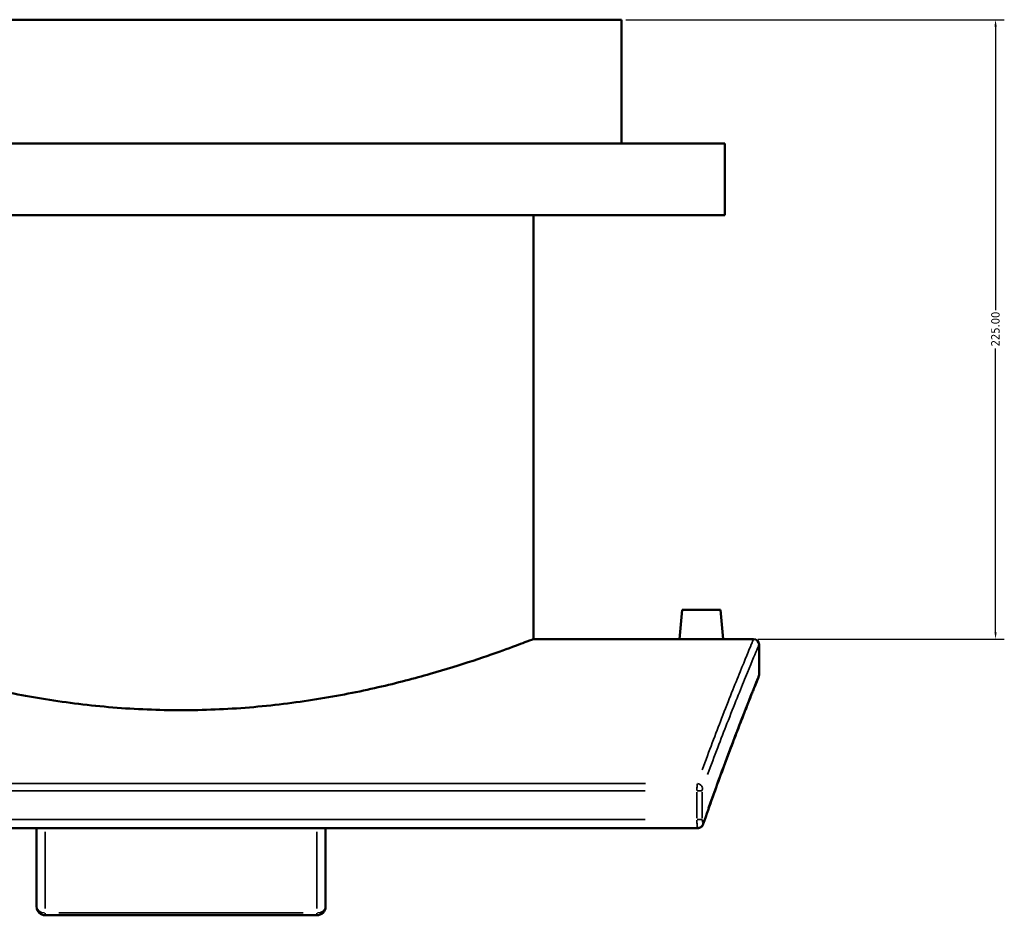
# Model space of a CAD drawing. Header units: millimetres. Extents: x -263 to 1430, y -327 to 1274.
# Tile 7 of 8: x 984 to 1341, y 217 to 542. Entities that reach past the tile are written whole.
import ezdxf

# ---------------------------------------------------------------- set-up
doc = ezdxf.new("R2010")
doc.units = ezdxf.units.MM
for name, color, linetype, lineweight in [('Dimension (ANSI)', 7, 'Continuous', 25), ('Visible (ANSI)', 7, 'Continuous', 50), ('Visible Narrow (ANSI)', 7, 'Continuous', 35)]:
    doc.layers.add(name, color=color, linetype=linetype, lineweight=lineweight)
doc.styles.add('Note Text (ANSI)', font='tahoma.ttf')
doc.dimstyles.new('Default - mm (ANSI)', dxfattribs={"dimtxt": 3.048, "dimasz": 2.5, "dimexe": 3.175, "dimexo": 1.6002, "dimgap": 0.8, "dimtad": 0, "dimtoh": 1, "dimrnd": 1e-08, "dimzin": 4, "dimdsep": 46, "dimtxsty": 'Note Text (ANSI)', "dimcen": 0.09, "dimdle": 10, "dimclrd": 256, "dimclre": 256, "dimclrt": 256, "dimadec": 1, "dimazin": 1, "dimtfac": 1, "dimtofl": 0, "dimtmove": 0, "dimatfit": 3, "dimfxl": 1, "dimtolj": 1, "dimtzin": 4, "dimlwd": -1, "dimlwe": -1, "dimarcsym": 0})

# ---------------------------------------------------------------- blocks, each defined once
blk = doc.blocks.new('*D12')
at = {"layer": 'Defpoints', "color": 0, "transparency": 16777216}
for p in [(1202.26, 542.04), (1338.19, 542.04), (1250.26, 317.04)]:
    blk.add_point(p, dxfattribs=at)
at = {"layer": 'Dimension (ANSI)', "transparency": 16777216}
for p, q in [((1203.86, 542.04), (1341.37, 542.04)), ((1338.19, 539.54), (1338.19, 436.5)), ((1338.19, 319.54), (1338.19, 422.58)), ((1251.86, 317.04), (1341.37, 317.04))]:
    blk.add_line(p, q, dxfattribs=at)
for points in [[(1337.78, 539.54), (1338.61, 539.54), (1338.19, 542.04)], [(1337.78, 319.54), (1338.61, 319.54), (1338.19, 317.04)]]:
    blk.add_solid(points, dxfattribs=at)
at = {"layer": 'Dimension (ANSI)', "transparency": 16777216, "insert": (1336.6, 423.38), "char_height": 3.048, "attachment_point": 1, "rotation": 90, "style": 'Note Text (ANSI)'}
blk.add_mtext('\\A1;225.00', dxfattribs=at)

msp = doc.modelspace()

# ---------------------------------------------------------------- linework, layer by layer
at = {"layer": 'Visible (ANSI)'}
for p, q in [((1202.264, 542.036), (882.264, 542.036)), ((1202.264, 497.036), (1202.264, 542.036)), ((1239.764, 497.036), (844.764, 497.036)), ((1239.764, 471.036), (1239.764, 497.036)), ((1239.764, 471.036), (844.764, 471.036)), ((1170.264, 317.036), (1170.264, 471.036)), ((1224.264, 327.636), (1223.337, 317.036)), ((1224.264, 327.636), (1238.264, 327.636)), ((1238.264, 327.636), (1239.192, 317.036)), ((1170.264, 317.036), (1223.337, 317.036)), ((1239.192, 317.036), (1250.264, 317.036)), ((1252.264, 315.036), (1252.264, 304.036)), ((854.58, 248.355), (1229.949, 248.355)), ((989.764, 248.355), (989.764, 219.836)), ((1094.764, 219.836), (1094.764, 248.355)), ((1091.614, 216.686), (992.914, 216.686))]:
    msp.add_line(p, q, dxfattribs=at)
for centre, radius, start, end in [((1250.264, 315.036), 2, 0, 90), ((1250.264, 304.036), 2, 337.88084, 0), ((992.914, 219.836), 3.15, 180, 270), ((1091.614, 219.836), 3.15, 270, 0)]:
    msp.add_arc(centre, radius, start, end, dxfattribs=at)
for points, knots in [([(914.264, 317.036), (914.264, 317.036), (915.051, 316.729), (918.332, 315.476), (920.826, 314.533), (927.385, 312.158), (931.455, 310.726), (940.823, 307.64), (946.122, 305.988), (957.392, 302.774), (963.762, 301.095), (977.654, 297.914), (985.176, 296.414), (1000.914, 293.9), (1009.144, 292.887), (1025.752, 291.536), (1034.132, 291.201), (1042.264, 291.201)], [58.5311577, 58.5311577, 58.5311577, 58.5311577, 60.9688756, 60.9688756, 63.4065936, 63.4065936, 65.8443115, 65.8443115, 68.2820295, 68.2820295, 70.721908, 70.721908, 73.1617865, 73.1617865, 75.6016651, 75.6016651, 78.0415436, 78.0415436, 78.0415436, 78.0415436]), ([(1042.264, 291.201), (1050.397, 291.201), (1058.777, 291.536), (1075.385, 292.887), (1083.615, 293.9), (1099.353, 296.414), (1106.875, 297.914), (1120.767, 301.095), (1127.137, 302.774), (1138.406, 305.988), (1143.706, 307.64), (1153.074, 310.726), (1157.144, 312.158), (1163.703, 314.533), (1166.197, 315.476), (1169.478, 316.729), (1170.264, 317.036), (1170.264, 317.036)], [0, 0, 0, 0, 2.4398785, 2.4398785, 4.8797571, 4.8797571, 7.3196356, 7.3196356, 9.7595142, 9.7595142, 12.1972321, 12.1972321, 14.63495, 14.63495, 17.072668, 17.072668, 19.5103859, 19.5103859, 19.5103859, 19.5103859]), ([(1239.192, 317.036), (1239.192, 317.036), (1238.993, 317.031), (1238.185, 317.013), (1237.575, 317.001), (1236.168, 316.977), (1235.277, 316.964), (1233.323, 316.946), (1232.261, 316.941), (1230.268, 316.941), (1229.206, 316.946), (1227.252, 316.964), (1226.361, 316.977), (1224.954, 317.001), (1224.344, 317.013), (1223.536, 317.031), (1223.337, 317.036), (1223.337, 317.036)], [1.1951339, 1.1951339, 1.1951339, 1.1951339, 1.4938815, 1.4938815, 1.7926292, 1.7926292, 2.0914485, 2.0914485, 2.3902678, 2.3902678, 2.6890871, 2.6890871, 2.9879064, 2.9879064, 3.286654, 3.286654, 3.5854017, 3.5854017, 3.5854017, 3.5854017]), ([(1252.117, 303.283), (1252.117, 303.283), (1252.042, 303.097), (1251.74, 302.354), (1251.514, 301.797), (1250.915, 300.315), (1250.543, 299.39), (1249.655, 297.178), (1249.141, 295.891), (1247.978, 292.961), (1247.329, 291.318), (1245.907, 287.685), (1245.133, 285.695), (1243.471, 281.377), (1242.583, 279.05), (1240.704, 274.069), (1239.713, 271.415), (1237.643, 265.792), (1236.563, 262.824), (1234.328, 256.583), (1233.173, 253.311), (1231.988, 249.893)], [18.8225645, 18.8225645, 18.8225645, 18.8225645, 20.7048086, 20.7048086, 22.5870527, 22.5870527, 24.4692967, 24.4692967, 26.3515408, 26.3515408, 28.2337849, 28.2337849, 30.1160289, 30.1160289, 31.998273, 31.998273, 33.8805171, 33.8805171, 35.7627611, 35.7627611, 37.6450052, 37.6450052, 37.6450052, 37.6450052]), ([(1229.949, 248.355), (1230.171, 248.355), (1230.392, 248.392), (1230.797, 248.523), (1230.975, 248.619), (1231.304, 248.843), (1231.434, 248.973), (1231.645, 249.218), (1231.72, 249.333), (1231.839, 249.538), (1231.882, 249.628), (1231.945, 249.776), (1231.968, 249.836), (1231.988, 249.893)], [0.183070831, 0.183070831, 0.183070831, 0.183070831, 0.191941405, 0.191941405, 0.201658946, 0.201658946, 0.214166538, 0.214166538, 0.228045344, 0.228045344, 0.24192415, 0.24192415, 0.252464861, 0.252464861, 0.252464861, 0.252464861]), ([(1231.988, 249.893), (1231.961, 249.818), (1231.931, 249.738), (1231.851, 249.563), (1231.802, 249.467), (1231.665, 249.251), (1231.578, 249.129), (1231.316, 248.859), (1231.139, 248.708), (1230.687, 248.478), (1230.439, 248.395), (1230.097, 248.359), (1230.023, 248.355), (1229.949, 248.355)], [0.000000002, 0.000000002, 0.000000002, 0.000000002, 0.013878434, 0.013878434, 0.027756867, 0.027756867, 0.0416353, 0.0416353, 0.055513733, 0.055513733, 0.066442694, 0.066442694, 0.069392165, 0.069392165, 0.069392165, 0.069392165])]:
    msp.add_open_spline(points, degree=3, knots=knots, dxfattribs=at)
at = {"layer": 'Visible Narrow (ANSI)'}
for p, q in [((1211.05, 264.558), (873.479, 264.558)), ((873.59, 261.909), (1210.939, 261.909)), ((1229.681, 261.389), (1229.681, 252.025)), ((1229.815, 261.909), (1231.593, 261.909)), ((1231.628, 252.025), (1231.628, 261.389)), ((1210.939, 251.505), (873.59, 251.505)), ((1229.815, 251.505), (1231.593, 251.505)), ((992.914, 219.214), (992.914, 246.961)), ((1091.614, 246.961), (1091.614, 219.214)), ((992.914, 217.452), (992.914, 216.688)), ((1086.679, 217.531), (997.849, 217.531)), ((1091.614, 216.688), (1091.614, 217.452))]:
    msp.add_line(p, q, dxfattribs=at)
for centre, major_axis, ratio, start_param, end_param in [((1229.804, 262.876), (-1.88, 0.683), 0.8251917, 3.6285863, 4.9312122), ((1230.098, 250.549), (1.89, -0.655), 0.8162379, 0.0200901, 0.3817123), ((992.914, 219.836), (-3.15, 0), 0.731728, 0.0785398, 1.4922565), ((1091.614, 219.836), (3.15, 0), 0.731728, 4.7909288, 6.2046455)]:
    msp.add_ellipse(centre, major_axis=major_axis, ratio=ratio, start_param=start_param, end_param=end_param, dxfattribs=at)
for points, knots in [([(1250.207, 316.899), (1250.099, 316.642), (1249.839, 316.019), (1248.625, 313.099), (1247.238, 309.757), (1243.535, 300.625), (1241.268, 294.958), (1236.507, 282.663), (1234.138, 276.42), (1231.6, 269.495)], [-17.949689, -17.949689, -17.949689, -17.949689, -15.2796732, -15.2796732, -10.020089, -10.020089, -5.0100445, -5.0100445, -0.9447205, -0.9447205, -0.9447205, -0.9447205]), ([(1233.552, 267.783), (1236.097, 274.666), (1238.472, 280.872), (1243.245, 293.091), (1245.518, 298.724), (1249.23, 307.801), (1250.62, 311.122), (1251.838, 314.025), (1252.099, 314.644), (1252.207, 314.9)], [0.9447205, 0.9447205, 0.9447205, 0.9447205, 5.0100445, 5.0100445, 10.020089, 10.020089, 15.2796732, 15.2796732, 17.949689, 17.949689, 17.949689, 17.949689]), ([(1252.206, 303.895), (1251.993, 303.377), (1251.201, 301.432), (1248.467, 294.616), (1246.485, 289.634), (1241.177, 275.84), (1237.685, 266.543), (1233.808, 255.575)], [19.7636866, 19.7636866, 19.7636866, 19.7636866, 24.9773727, 24.9773727, 30.4036785, 30.4036785, 36.7038831, 36.7038831, 36.7038831, 36.7038831]), ([(1229.793, 264.471), (1229.788, 264.43), (1229.784, 264.387), (1229.752, 264.084), (1229.729, 263.761), (1229.7, 263.119), (1229.691, 262.816), (1229.683, 262.359), (1229.682, 262.214), (1229.681, 262.067)], [-0.10995482, -0.10995482, -0.10995482, -0.10995482, -0.10215137, -0.10215137, -0.05675076, -0.05675076, -0.02182722, -0.02182722, -0.0057871, -0.0057871, -0.0057871, -0.0057871]), ([(1231.628, 261.967), (1231.629, 262.02), (1231.63, 262.073), (1231.638, 262.24), (1231.647, 262.351), (1231.677, 262.585), (1231.7, 262.703), (1231.731, 262.814), (1231.736, 262.829), (1231.741, 262.844)], [0.0057871, 0.0057871, 0.0057871, 0.0057871, 0.02182722, 0.02182722, 0.05675076, 0.05675076, 0.10215137, 0.10215137, 0.10995482, 0.10995482, 0.10995482, 0.10995482]), ([(1229.682, 251.254), (1229.686, 250.595), (1229.709, 249.954), (1229.777, 249.028), (1229.818, 248.704), (1229.884, 248.438), (1229.906, 248.385), (1229.929, 248.364)], [-0.24331121, -0.24331121, -0.24331121, -0.24331121, -0.17071915, -0.17071915, -0.10820228, -0.10820228, -0.0785458, -0.0785458, -0.0785458, -0.0785458]), ([(1232.021, 250.486), (1232.014, 250.47), (1232.007, 250.455), (1231.974, 250.396), (1231.946, 250.368), (1231.882, 250.346), (1231.845, 250.366), (1231.765, 250.482), (1231.724, 250.6), (1231.658, 250.93), (1231.636, 251.15), (1231.63, 251.379)], [0.01262325, 0.01262325, 0.01262325, 0.01262325, 0.02312014, 0.02312014, 0.06011238, 0.06011238, 0.10820228, 0.10820228, 0.17071915, 0.17071915, 0.23984161, 0.23984161, 0.23984161, 0.23984161])]:
    msp.add_open_spline(points, degree=3, knots=knots, dxfattribs=at)

# ---------------------------------------------------------------- dimensions: what is measured, and where the dimension line sits
at = {"layer": 'Dimension (ANSI)'}
dim = msp.add_linear_dim(base=(1338.192, 542.036), p1=(1250.264, 317.036), p2=(1202.264, 542.036), angle=270, dimstyle='Default - mm (ANSI)', override={"dimtoh": 0, "dimdec": 2, "dimtp": 0, "dimtm": 0, "dimtdec": 2, "dimatfit": 1}, dxfattribs=at)
dim.commit()
dim.dimension.update_dxf_attribs({"geometry": '*D12', "text_midpoint": (1338.192, 429.536), "dimtype": 160})

doc.saveas('drawing.dxf')
